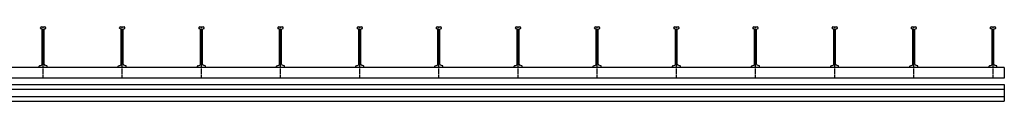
# Model space of a CAD drawing. Header units: millimetres. Extents: x -218 to 5925, y 437 to 3483.
# Tile 7 of 7: x 2815 to 5925, y 437 to 671. Entities that reach past the tile are written whole.
import ezdxf

# ---------------------------------------------------------------- set-up
doc = ezdxf.new("R2010")
doc.units = ezdxf.units.MM
doc.header["$LTSCALE"] = 10
doc.linetypes.add('MITTE2', pattern=[1.125, 0.75, -0.125, 0.125, -0.125])
doc.layers.add('HALFEN', color=2, linetype='CONTINUOUS')

msp = doc.modelspace()

# ---------------------------------------------------------------- linework, layer by layer
at = {"layer": 'HALFEN'}
for p, q in [((2880.6, 667.4), (2880.6, 668.2)), ((2883.8, 665.4), (2881.7, 666)), ((2883.6, 671.2), (2894.6, 671.2)), ((2886.1, 553.1), (2886.1, 662.5)), ((2892.1, 553.1), (2892.1, 662.5)), ((2894.3, 665.4), (2896.5, 666)), ((2897.6, 667.4), (2897.6, 668.2)), ((3130.6, 667.4), (3130.6, 668.2)), ((3133.8, 665.4), (3131.7, 666)), ((3133.6, 671.2), (3144.6, 671.2)), ((3136.1, 553.1), (3136.1, 662.5)), ((3142.1, 553.1), (3142.1, 662.5)), ((3144.3, 665.4), (3146.5, 666)), ((3147.6, 667.4), (3147.6, 668.2)), ((3380.6, 667.4), (3380.6, 668.2)), ((3383.8, 665.4), (3381.7, 666)), ((3383.6, 671.2), (3394.6, 671.2)), ((3386.1, 553.1), (3386.1, 662.5)), ((3392.1, 553.1), (3392.1, 662.5)), ((3394.3, 665.4), (3396.5, 666)), ((3397.6, 667.4), (3397.6, 668.2)), ((3630.6, 667.4), (3630.6, 668.2)), ((3633.8, 665.4), (3631.7, 666)), ((3633.6, 671.2), (3644.6, 671.2)), ((3636.1, 553.1), (3636.1, 662.5)), ((3642.1, 553.1), (3642.1, 662.5)), ((3644.3, 665.4), (3646.5, 666)), ((3647.6, 667.4), (3647.6, 668.2)), ((3880.6, 667.4), (3880.6, 668.2)), ((3883.8, 665.4), (3881.7, 666)), ((3883.6, 671.2), (3894.6, 671.2)), ((3886.1, 553.1), (3886.1, 662.5)), ((3892.1, 553.1), (3892.1, 662.5)), ((3894.3, 665.4), (3896.5, 666)), ((3897.6, 667.4), (3897.6, 668.2)), ((4130.6, 667.4), (4130.6, 668.2)), ((4133.8, 665.4), (4131.7, 666)), ((4133.6, 671.2), (4144.6, 671.2)), ((4136.1, 553.1), (4136.1, 662.5)), ((4142.1, 553.1), (4142.1, 662.5)), ((4144.3, 665.4), (4146.5, 666)), ((4147.6, 667.4), (4147.6, 668.2)), ((4380.6, 667.4), (4380.6, 668.2)), ((4383.8, 665.4), (4381.7, 666)), ((4383.6, 671.2), (4394.6, 671.2)), ((4386.1, 553.1), (4386.1, 662.5)), ((4392.1, 553.1), (4392.1, 662.5)), ((4394.3, 665.4), (4396.5, 666)), ((4397.6, 667.4), (4397.6, 668.2)), ((4630.6, 667.4), (4630.6, 668.2)), ((4633.8, 665.4), (4631.7, 666)), ((4633.6, 671.2), (4644.6, 671.2)), ((4636.1, 553.1), (4636.1, 662.5)), ((4642.1, 553.1), (4642.1, 662.5)), ((4644.3, 665.4), (4646.5, 666)), ((4647.6, 667.4), (4647.6, 668.2)), ((4880.6, 667.4), (4880.6, 668.2)), ((4883.8, 665.4), (4881.7, 666)), ((4883.6, 671.2), (4894.6, 671.2)), ((4886.1, 553.1), (4886.1, 662.5)), ((4892.1, 553.1), (4892.1, 662.5)), ((4894.3, 665.4), (4896.5, 666)), ((4897.6, 667.4), (4897.6, 668.2)), ((5130.6, 667.4), (5130.6, 668.2)), ((5133.8, 665.4), (5131.7, 666)), ((5133.6, 671.2), (5144.6, 671.2)), ((5136.1, 553.1), (5136.1, 662.5)), ((5142.1, 553.1), (5142.1, 662.5)), ((5144.3, 665.4), (5146.5, 666)), ((5147.6, 667.4), (5147.6, 668.2)), ((5380.6, 667.4), (5380.6, 668.2)), ((5383.8, 665.4), (5381.7, 666)), ((5383.6, 671.2), (5394.6, 671.2)), ((5386.1, 553.1), (5386.1, 662.5)), ((5392.1, 553.1), (5392.1, 662.5)), ((5394.3, 665.4), (5396.5, 666)), ((5397.6, 667.4), (5397.6, 668.2)), ((5630.6, 667.4), (5630.6, 668.2)), ((5633.8, 665.4), (5631.7, 666)), ((5633.6, 671.2), (5644.6, 671.2)), ((5636.1, 553.1), (5636.1, 662.5)), ((5642.1, 553.1), (5642.1, 662.5)), ((5644.3, 665.4), (5646.5, 666)), ((5647.6, 667.4), (5647.6, 668.2)), ((5880.6, 667.4), (5880.6, 668.2)), ((5883.8, 665.4), (5881.7, 666)), ((5883.6, 671.2), (5894.6, 671.2)), ((5886.1, 553.1), (5886.1, 662.5)), ((5892.1, 553.1), (5892.1, 662.5)), ((5894.3, 665.4), (5896.5, 666)), ((5897.6, 667.4), (5897.6, 668.2)), ((5924.7, 543.2), (-145.3, 543.2)), ((2876.6, 543.2), (2876.6, 547.1)), ((2877.7, 548.5), (2883.8, 550.2)), ((2900.5, 548.5), (2894.3, 550.2)), ((2901.6, 543.2), (2901.6, 547.1)), ((3126.6, 543.2), (3126.6, 547.1)), ((3127.7, 548.5), (3133.8, 550.2)), ((3150.5, 548.5), (3144.3, 550.2)), ((3151.6, 543.2), (3151.6, 547.1)), ((3376.6, 543.2), (3376.6, 547.1)), ((3377.7, 548.5), (3383.8, 550.2)), ((3400.5, 548.5), (3394.3, 550.2)), ((3401.6, 543.2), (3401.6, 547.1)), ((3626.6, 543.2), (3626.6, 547.1)), ((3627.7, 548.5), (3633.8, 550.2)), ((3650.5, 548.5), (3644.3, 550.2)), ((3651.6, 543.2), (3651.6, 547.1)), ((3876.6, 543.2), (3876.6, 547.1)), ((3877.7, 548.5), (3883.8, 550.2)), ((3900.5, 548.5), (3894.3, 550.2)), ((3901.6, 543.2), (3901.6, 547.1)), ((4126.6, 543.2), (4126.6, 547.1)), ((4127.7, 548.5), (4133.8, 550.2)), ((4150.5, 548.5), (4144.3, 550.2)), ((4151.6, 543.2), (4151.6, 547.1)), ((4376.6, 543.2), (4376.6, 547.1)), ((4377.7, 548.5), (4383.8, 550.2)), ((4400.5, 548.5), (4394.3, 550.2)), ((4401.6, 543.2), (4401.6, 547.1)), ((4626.6, 543.2), (4626.6, 547.1)), ((4627.7, 548.5), (4633.8, 550.2)), ((4650.5, 548.5), (4644.3, 550.2)), ((4651.6, 543.2), (4651.6, 547.1)), ((4876.6, 543.2), (4876.6, 547.1)), ((4877.7, 548.5), (4883.8, 550.2)), ((4900.5, 548.5), (4894.3, 550.2)), ((4901.6, 543.2), (4901.6, 547.1)), ((5126.6, 543.2), (5126.6, 547.1)), ((5127.7, 548.5), (5133.8, 550.2)), ((5150.5, 548.5), (5144.3, 550.2)), ((5151.6, 543.2), (5151.6, 547.1)), ((5376.6, 543.2), (5376.6, 547.1)), ((5377.7, 548.5), (5383.8, 550.2)), ((5400.5, 548.5), (5394.3, 550.2)), ((5401.6, 543.2), (5401.6, 547.1)), ((5626.6, 543.2), (5626.6, 547.1)), ((5627.7, 548.5), (5633.8, 550.2)), ((5650.5, 548.5), (5644.3, 550.2)), ((5651.6, 543.2), (5651.6, 547.1)), ((5876.6, 543.2), (5876.6, 547.1)), ((5877.7, 548.5), (5883.8, 550.2)), ((5900.5, 548.5), (5894.3, 550.2)), ((5901.6, 543.2), (5901.6, 547.1)), ((5924.7, 543.2), (5924.7, 509.2)), ((5924.7, 509.2), (-145.3, 509.2)), ((-145.3, 489.2), (5924.7, 489.2)), ((-145.3, 474.2), (5924.7, 474.2)), ((5924.7, 489.2), (5924.7, 436.7)), ((-145.3, 451.7), (5924.7, 451.7)), ((-145.3, 436.7), (5924.7, 436.7))]:
    msp.add_line(p, q, dxfattribs=at)
at = {"layer": 'HALFEN', "color": 1, "linetype": 'MITTE2'}
for p, q in [((2889.1, 509.2), (2889.1, 671.2)), ((3139.1, 509.2), (3139.1, 671.2)), ((3389.1, 509.2), (3389.1, 671.2)), ((3639.1, 509.2), (3639.1, 671.2)), ((3889.1, 509.2), (3889.1, 671.2)), ((4139.1, 509.2), (4139.1, 671.2)), ((4389.1, 509.2), (4389.1, 671.2)), ((4639.1, 509.2), (4639.1, 671.2)), ((4889.1, 509.2), (4889.1, 671.2)), ((5139.1, 509.2), (5139.1, 671.2)), ((5389.1, 509.2), (5389.1, 671.2)), ((5639.1, 509.2), (5639.1, 671.2)), ((5889.1, 509.2), (5889.1, 671.2))]:
    msp.add_line(p, q, dxfattribs=at)
at = {"layer": 'HALFEN'}
for centre, radius, start, end in [((2883.6, 668.2), 3, 90, 180), ((2882.1, 667.4), 1.5, 180, 255), ((2883.1, 662.5), 3, 0, 75), ((2895.1, 662.5), 3, 105, 180), ((2894.6, 668.2), 3, 0, 90), ((2896.1, 667.4), 1.5, 285, 0), ((3133.6, 668.2), 3, 90, 180), ((3132.1, 667.4), 1.5, 180, 255), ((3133.1, 662.5), 3, 0, 75), ((3145.1, 662.5), 3, 105, 180), ((3144.6, 668.2), 3, 0, 90), ((3146.1, 667.4), 1.5, 285, 0), ((3383.6, 668.2), 3, 90, 180), ((3382.1, 667.4), 1.5, 180, 255), ((3383.1, 662.5), 3, 0, 75), ((3395.1, 662.5), 3, 105, 180), ((3394.6, 668.2), 3, 0, 90), ((3396.1, 667.4), 1.5, 285, 0), ((3633.6, 668.2), 3, 90, 180), ((3632.1, 667.4), 1.5, 180, 255), ((3633.1, 662.5), 3, 0, 75), ((3645.1, 662.5), 3, 105, 180), ((3644.6, 668.2), 3, 0, 90), ((3646.1, 667.4), 1.5, 285, 0), ((3883.6, 668.2), 3, 90, 180), ((3882.1, 667.4), 1.5, 180, 255), ((3883.1, 662.5), 3, 0, 75), ((3895.1, 662.5), 3, 105, 180), ((3894.6, 668.2), 3, 0, 90), ((3896.1, 667.4), 1.5, 285, 0), ((4133.6, 668.2), 3, 90, 180), ((4132.1, 667.4), 1.5, 180, 255), ((4133.1, 662.5), 3, 0, 75), ((4145.1, 662.5), 3, 105, 180), ((4144.6, 668.2), 3, 0, 90), ((4146.1, 667.4), 1.5, 285, 0), ((4383.6, 668.2), 3, 90, 180), ((4382.1, 667.4), 1.5, 180, 255), ((4383.1, 662.5), 3, 0, 75), ((4395.1, 662.5), 3, 105, 180), ((4394.6, 668.2), 3, 0, 90), ((4396.1, 667.4), 1.5, 285, 0), ((4633.6, 668.2), 3, 90, 180), ((4632.1, 667.4), 1.5, 180, 255), ((4633.1, 662.5), 3, 0, 75), ((4645.1, 662.5), 3, 105, 180), ((4644.6, 668.2), 3, 0, 90), ((4646.1, 667.4), 1.5, 285, 0), ((4883.6, 668.2), 3, 90, 180), ((4882.1, 667.4), 1.5, 180, 255), ((4883.1, 662.5), 3, 0, 75), ((4895.1, 662.5), 3, 105, 180), ((4894.6, 668.2), 3, 0, 90), ((4896.1, 667.4), 1.5, 285, 0), ((5133.6, 668.2), 3, 90, 180), ((5132.1, 667.4), 1.5, 180, 255), ((5133.1, 662.5), 3, 0, 75), ((5145.1, 662.5), 3, 105, 180), ((5144.6, 668.2), 3, 0, 90), ((5146.1, 667.4), 1.5, 285, 0), ((5383.6, 668.2), 3, 90, 180), ((5382.1, 667.4), 1.5, 180, 255), ((5383.1, 662.5), 3, 0, 75), ((5395.1, 662.5), 3, 105, 180), ((5394.6, 668.2), 3, 0, 90), ((5396.1, 667.4), 1.5, 285, 0), ((5633.6, 668.2), 3, 90, 180), ((5632.1, 667.4), 1.5, 180, 255), ((5633.1, 662.5), 3, 0, 75), ((5645.1, 662.5), 3, 105, 180), ((5644.6, 668.2), 3, 0, 90), ((5646.1, 667.4), 1.5, 285, 0), ((5883.6, 668.2), 3, 90, 180), ((5882.1, 667.4), 1.5, 180, 255), ((5883.1, 662.5), 3, 0, 75), ((5895.1, 662.5), 3, 105, 180), ((5894.6, 668.2), 3, 0, 90), ((5896.1, 667.4), 1.5, 285, 0), ((2878.1, 547.1), 1.5, 105, 180), ((2883.1, 553.1), 3, 285, 0), ((2895.1, 553.1), 3, 180, 255), ((2900.1, 547.1), 1.5, 0, 75), ((3128.1, 547.1), 1.5, 105, 180), ((3133.1, 553.1), 3, 285, 0), ((3145.1, 553.1), 3, 180, 255), ((3150.1, 547.1), 1.5, 0, 75), ((3378.1, 547.1), 1.5, 105, 180), ((3383.1, 553.1), 3, 285, 0), ((3395.1, 553.1), 3, 180, 255), ((3400.1, 547.1), 1.5, 0, 75), ((3628.1, 547.1), 1.5, 105, 180), ((3633.1, 553.1), 3, 285, 0), ((3645.1, 553.1), 3, 180, 255), ((3650.1, 547.1), 1.5, 0, 75), ((3878.1, 547.1), 1.5, 105, 180), ((3883.1, 553.1), 3, 285, 0), ((3895.1, 553.1), 3, 180, 255), ((3900.1, 547.1), 1.5, 0, 75), ((4128.1, 547.1), 1.5, 105, 180), ((4133.1, 553.1), 3, 285, 0), ((4145.1, 553.1), 3, 180, 255), ((4150.1, 547.1), 1.5, 0, 75), ((4378.1, 547.1), 1.5, 105, 180), ((4383.1, 553.1), 3, 285, 0), ((4395.1, 553.1), 3, 180, 255), ((4400.1, 547.1), 1.5, 0, 75), ((4628.1, 547.1), 1.5, 105, 180), ((4633.1, 553.1), 3, 285, 0), ((4645.1, 553.1), 3, 180, 255), ((4650.1, 547.1), 1.5, 0, 75), ((4878.1, 547.1), 1.5, 105, 180), ((4883.1, 553.1), 3, 285, 0), ((4895.1, 553.1), 3, 180, 255), ((4900.1, 547.1), 1.5, 0, 75), ((5128.1, 547.1), 1.5, 105, 180), ((5133.1, 553.1), 3, 285, 0), ((5145.1, 553.1), 3, 180, 255), ((5150.1, 547.1), 1.5, 0, 75), ((5378.1, 547.1), 1.5, 105, 180), ((5383.1, 553.1), 3, 285, 0), ((5395.1, 553.1), 3, 180, 255), ((5400.1, 547.1), 1.5, 0, 75), ((5628.1, 547.1), 1.5, 105, 180), ((5633.1, 553.1), 3, 285, 0), ((5645.1, 553.1), 3, 180, 255), ((5650.1, 547.1), 1.5, 0, 75), ((5878.1, 547.1), 1.5, 105, 180), ((5883.1, 553.1), 3, 285, 0), ((5895.1, 553.1), 3, 180, 255), ((5900.1, 547.1), 1.5, 0, 75)]:
    msp.add_arc(centre, radius, start, end, dxfattribs=at)

doc.saveas('drawing.dxf')
